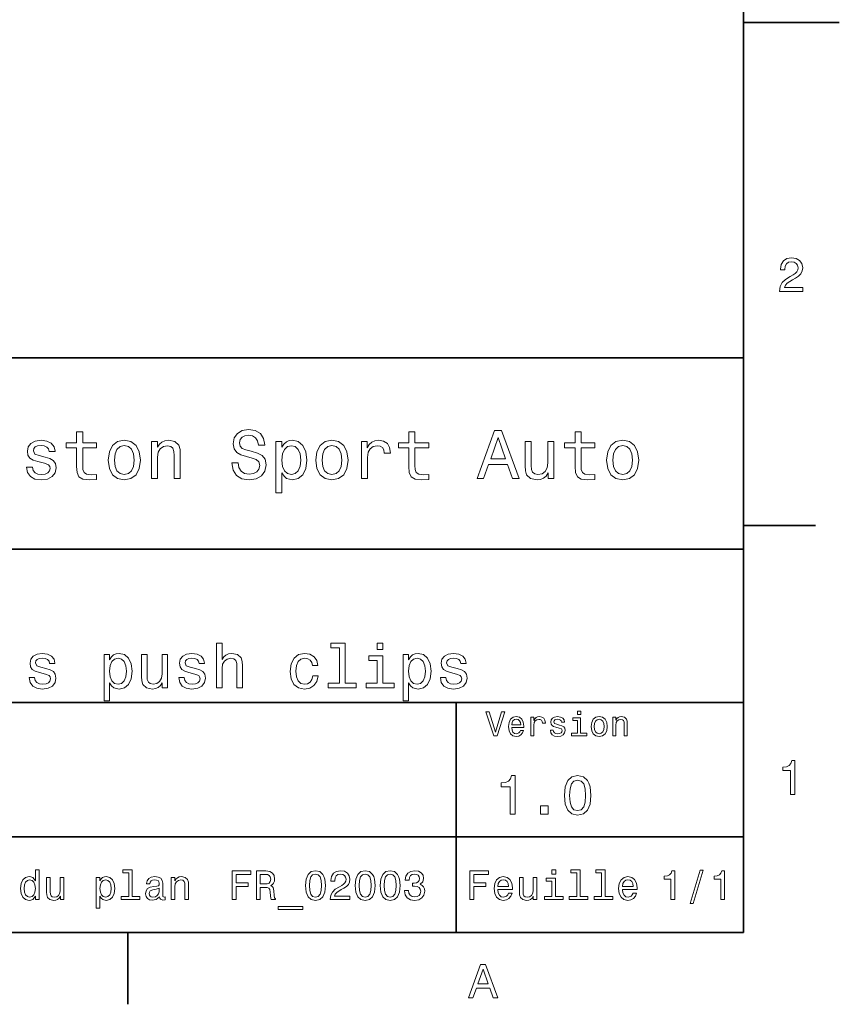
# Model space of a CAD drawing. Extents: x 0 to 297, y 0 to 210.
# Tile 6 of 7: x 211 to 297, y 2 to 105. Entities that reach past the tile are written whole.
import ezdxf

# ---------------------------------------------------------------- set-up
doc = ezdxf.new("R2010")
doc.units = 0

msp = doc.modelspace()

# ---------------------------------------------------------------- linework, layer by layer
at = {"color": 7, "lineweight": 35}
for p, q in [((287, 10), (287, 200)), ((97, 70), (287, 70)), ((287, 70), (287, 10)), ((162, 50), (287, 50)), ((162, 34), (287, 34)), ((257, 10), (257, 34)), ((162, 20), (287, 20)), ((10, 10), (287, 10)), ((97, 10), (287, 10))]:
    msp.add_line(p, q, dxfattribs=at)
at = {"color": 7, "lineweight": 35, "ltscale": 0.25}
msp.add_line((287, 105), (297, 105), dxfattribs=at)
at = {"color": 7, "lineweight": 35, "ltscale": 0.1875}
for p, q in [((287, 52.5), (294.5, 52.5)), ((222.699997, 10), (222.699997, 2.5))]:
    msp.add_line(p, q, dxfattribs=at)
at = {"color": 7, "lineweight": 13}
for points in [[(290.76947, 76.916786), (293.175079, 76.916786), (293.175079, 77.350502), (291.273773, 77.350502), (291.3797, 77.587532), (291.561249, 77.784218), (292.121033, 78.142288), (292.418579, 78.293587), (292.751434, 78.510445), (292.988464, 78.762604), (293.124634, 79.060158), (293.175079, 79.398056), (293.089355, 79.821686), (292.852325, 80.154541), (292.489197, 80.366356), (292.020172, 80.442001), (291.536041, 80.35627), (291.167877, 80.119232), (290.930847, 79.740997), (290.850159, 79.241714), (290.850159, 79.171112), (291.309082, 79.171112), (291.309082, 79.211456), (291.354462, 79.554398), (291.490631, 79.806557), (291.707489, 79.967941), (291.994965, 80.023415), (292.287476, 79.972984), (292.504333, 79.846901), (292.645538, 79.650215), (292.695984, 79.403099), (292.660675, 79.171112), (292.56485, 78.974426), (292.403473, 78.802956), (292.181549, 78.651657), (291.884003, 78.490273), (291.389771, 78.177589), (291.041779, 77.844742), (290.835022, 77.441284), (290.76947, 76.931915)], [(217.353027, 60.579971), (217.353027, 58.64193), (217.396255, 58.015129), (217.597992, 57.582851), (218.001434, 57.330688), (218.685883, 57.244236), (219.43515, 57.280258), (219.43515, 57.827808), (218.887604, 57.78458), (218.390488, 57.842216), (218.123917, 58.022331), (218.008652, 58.324928), (217.98703, 58.75), (217.98703, 60.579971), (219.43515, 60.579971), (219.43515, 61.120316), (217.98703, 61.120316), (217.98703, 62.251438), (217.353027, 62.251438), (217.353027, 61.120316), (216.257935, 61.120316), (216.257935, 60.579971)], [(234.20462, 59.030979), (233.548996, 59.030979), (233.693085, 58.267288), (234.053314, 57.70533), (234.608078, 57.366714), (235.357361, 57.244236), (236.099426, 57.359509), (236.654175, 57.67651), (237.007202, 58.17363), (237.136902, 58.82925), (237.028824, 59.420029), (236.726227, 59.801872), (236.236313, 60.054031), (235.580704, 60.241352), (235.018738, 60.378242), (234.651306, 60.536743), (234.442368, 60.767288), (234.377533, 61.127522), (234.442368, 61.451729), (234.629684, 61.696686), (234.917877, 61.862389), (235.314133, 61.920029), (235.71759, 61.84798), (236.034592, 61.653458), (236.24353, 61.32925), (236.344391, 60.889767), (237, 60.889767), (237, 60.904179), (236.884735, 61.581409), (236.546112, 62.085732), (236.01297, 62.402737), (235.292511, 62.510807), (234.644104, 62.402737), (234.139771, 62.100143), (233.815567, 61.631844), (233.700287, 61.026657), (233.793961, 60.486309), (234.067734, 60.118874), (234.5, 59.873917), (235.09079, 59.6866), (235.674362, 59.520893), (236.113831, 59.362389), (236.380402, 59.131844), (236.47406, 58.757202), (236.387619, 58.375359), (236.164276, 58.087173), (235.825653, 57.907059), (235.386169, 57.849422), (234.896255, 57.928673), (234.521622, 58.159222), (234.283875, 58.533859)], [(252.05043, 60.579971), (252.05043, 58.64193), (252.093658, 58.015129), (252.29538, 57.582851), (252.698853, 57.330688), (253.383286, 57.244236), (254.132568, 57.280258), (254.132568, 57.827808), (253.585022, 57.78458), (253.087891, 57.842216), (252.82132, 58.022331), (252.706055, 58.324928), (252.684448, 58.75), (252.684448, 60.579971), (254.132568, 60.579971), (254.132568, 61.120316), (252.684448, 61.120316), (252.684448, 62.251438), (252.05043, 62.251438), (252.05043, 61.120316), (250.955322, 61.120316), (250.955322, 60.579971)], [(259.175781, 57.381123), (259.838623, 57.381123), (260.364563, 58.850864), (262.360229, 58.850864), (262.886169, 57.381123), (263.563416, 57.381123), (261.733429, 62.388329), (260.998566, 62.388329)], [(269.399109, 60.579971), (269.399109, 58.64193), (269.442352, 58.015129), (269.644073, 57.582851), (270.047546, 57.330688), (270.731995, 57.244236), (271.481262, 57.280258), (271.481262, 57.827808), (270.933716, 57.78458), (270.436584, 57.842216), (270.170013, 58.022331), (270.054749, 58.324928), (270.033142, 58.75), (270.033142, 60.579971), (271.481262, 60.579971), (271.481262, 61.120316), (270.033142, 61.120316), (270.033142, 62.251438), (269.399109, 62.251438), (269.399109, 61.120316), (268.304016, 61.120316), (268.304016, 60.579971)], [(214.060516, 59.636166), (213.44812, 59.780258), (212.994232, 59.945965), (212.842941, 60.28458), (212.886169, 60.522331), (213.03746, 60.695244), (213.282425, 60.803314), (213.635437, 60.846542), (213.97406, 60.803314), (214.240631, 60.67363), (214.413544, 60.479107), (214.485596, 60.219738), (215.105194, 60.219738), (215.105194, 60.23415), (214.997116, 60.70245), (214.701721, 61.069885), (214.240631, 61.30043), (213.635437, 61.386887), (213.023056, 61.30043), (212.57637, 61.062679), (212.29538, 60.709652), (212.208939, 60.262966), (212.273773, 59.830688), (212.475494, 59.528095), (212.806915, 59.311958), (213.289627, 59.16066), (213.995682, 58.987751), (214.427948, 58.807636), (214.543228, 58.663544), (214.586456, 58.447407), (214.521606, 58.180836), (214.348694, 57.979107), (214.067719, 57.849422), (213.693085, 57.806194), (213.296829, 57.849422), (213.008636, 58.000721), (212.814117, 58.245674), (212.734863, 58.584293), (212.122482, 58.584293), (212.223343, 58.007923), (212.518738, 57.590057), (212.98703, 57.337894), (213.635437, 57.244236), (214.312683, 57.337894), (214.809799, 57.590057), (215.112396, 57.993515), (215.220459, 58.519451), (215.141205, 58.973343), (214.917862, 59.283138), (214.55043, 59.484871)], [(220.65274, 59.311958), (220.768005, 58.432995), (221.099426, 57.78458), (221.625366, 57.381123), (222.331421, 57.244236), (223.030258, 57.381123), (223.556198, 57.777374), (223.887604, 58.425793), (224.010086, 59.311958), (223.887604, 60.190922), (223.556198, 60.846542), (223.030258, 61.242794), (222.331421, 61.386887), (221.625366, 61.242794), (221.099426, 60.839336), (220.768005, 60.190922)], [(221.301147, 59.319164), (221.365997, 59.967579), (221.567719, 60.435879), (221.891937, 60.72406), (222.331421, 60.824928), (222.763687, 60.72406), (223.087891, 60.443081), (223.289627, 59.967579), (223.361679, 59.319164), (223.289627, 58.663544), (223.087891, 58.188038), (222.763687, 57.899853), (222.331421, 57.806194), (221.891937, 57.899853), (221.567719, 58.188038), (221.365997, 58.663544)], [(225.177246, 57.381123), (225.811249, 57.381123), (225.811249, 59.614552), (225.876083, 60.12608), (226.085022, 60.500717), (226.409225, 60.731266), (226.841507, 60.817722), (227.187317, 60.745674), (227.403458, 60.551151), (227.511536, 60.226944), (227.547546, 59.794666), (227.547546, 57.381123), (228.181564, 57.381123), (228.181564, 59.924351), (228.15274, 60.435879), (228.023056, 60.86095), (227.597992, 61.25), (226.935165, 61.386887), (226.567719, 61.336452), (226.257935, 61.199566), (225.991364, 60.969017), (225.782425, 60.659222), (225.782425, 61.25), (225.177246, 61.25)], [(238.786743, 60.652016), (238.786743, 61.25), (238.15274, 61.25), (238.15274, 55.882565), (238.786743, 55.882565), (238.786743, 57.971901), (239.010101, 57.633286), (239.262253, 57.409943), (239.896271, 57.244236), (240.50145, 57.381123), (240.976959, 57.791786), (241.286743, 58.440201), (241.402023, 59.319164), (241.286743, 60.190922), (240.976959, 60.839336), (240.50145, 61.242794), (239.896271, 61.386887), (239.550446, 61.343658), (239.255051, 61.206772), (239.002899, 60.976223)], [(239.788193, 57.8134), (239.363129, 57.907059), (239.053314, 58.195244), (238.858795, 58.663544), (238.793945, 59.319164), (238.858795, 59.967579), (239.053314, 60.435879), (239.363129, 60.716858), (239.788193, 60.817722), (240.177246, 60.716858), (240.48703, 60.428673), (240.681564, 59.960373), (240.753601, 59.319164), (240.681564, 58.67075), (240.48703, 58.195244), (240.177246, 57.907059)], [(242.338623, 59.311958), (242.453888, 58.432995), (242.785309, 57.78458), (243.311249, 57.381123), (244.017303, 57.244236), (244.716141, 57.381123), (245.242081, 57.777374), (245.573486, 58.425793), (245.695969, 59.311958), (245.573486, 60.190922), (245.242081, 60.846542), (244.716141, 61.242794), (244.017303, 61.386887), (243.311249, 61.242794), (242.785309, 60.839336), (242.453888, 60.190922)], [(242.98703, 59.319164), (243.05188, 59.967579), (243.253601, 60.435879), (243.57782, 60.72406), (244.017303, 60.824928), (244.449585, 60.72406), (244.773773, 60.443081), (244.97551, 59.967579), (245.047546, 59.319164), (244.97551, 58.663544), (244.773773, 58.188038), (244.449585, 57.899853), (244.017303, 57.806194), (243.57782, 57.899853), (243.253601, 58.188038), (243.05188, 58.663544)], [(247.100861, 57.381123), (247.734863, 57.381123), (247.734863, 59.592937), (247.799713, 60.12608), (247.994232, 60.507923), (248.311249, 60.738472), (248.736313, 60.817722), (249.053314, 60.767288), (249.291077, 60.623199), (249.435165, 60.378242), (249.485596, 60.046829), (250.126801, 60.046829), (250.040344, 60.630402), (249.802597, 61.048271), (249.406342, 61.30043), (248.865997, 61.386887), (248.498566, 61.32925), (248.181549, 61.185158), (247.900574, 60.940201), (247.677246, 60.608788), (247.677246, 61.25), (247.100861, 61.25)], [(260.595093, 59.463257), (261.365997, 61.667866), (262.136902, 59.463257)], [(267.194519, 61.25), (266.560516, 61.25), (266.560516, 59.016571), (266.488464, 58.497837), (266.279541, 58.123196), (265.955322, 57.892651), (265.530243, 57.820602), (265.19165, 57.878242), (264.975494, 58.051151), (264.853027, 58.346542), (264.824219, 58.764408), (264.824219, 61.25), (264.190186, 61.25), (264.190186, 58.706772), (264.211792, 58.195244), (264.348694, 57.770172), (264.766571, 57.381123), (265.436584, 57.244236), (265.796814, 57.294666), (266.106628, 57.424351), (266.373199, 57.647694), (266.589325, 57.971901), (266.589325, 57.381123), (267.194519, 57.381123)], [(272.698853, 59.311958), (272.814117, 58.432995), (273.145508, 57.78458), (273.671448, 57.381123), (274.377502, 57.244236), (275.076355, 57.381123), (275.602295, 57.777374), (275.933716, 58.425793), (276.056183, 59.311958), (275.933716, 60.190922), (275.602295, 60.846542), (275.076355, 61.242794), (274.377502, 61.386887), (273.671448, 61.242794), (273.145508, 60.839336), (272.814117, 60.190922)], [(273.34726, 59.319164), (273.412109, 59.967579), (273.613831, 60.435879), (273.938019, 60.72406), (274.377502, 60.824928), (274.809784, 60.72406), (275.134003, 60.443081), (275.335724, 59.967579), (275.407776, 59.319164), (275.335724, 58.663544), (275.134003, 58.188038), (274.809784, 57.899853), (274.377502, 57.806194), (273.938019, 57.899853), (273.613831, 58.188038), (273.412109, 58.663544)], [(231.964691, 35.530258), (232.535294, 35.530258), (232.535294, 37.540344), (232.593658, 38.000721), (232.781693, 38.337894), (233.073486, 38.545387), (233.462524, 38.623199), (233.773773, 38.558357), (233.968292, 38.383286), (234.065552, 38.091499), (234.097977, 37.70245), (234.097977, 35.530258), (234.668579, 35.530258), (234.668579, 37.819164), (234.642639, 38.279537), (234.52594, 38.662102), (234.143372, 39.012245), (233.546829, 39.135445), (233.222626, 39.090057), (232.943802, 38.966858), (232.710373, 38.772331), (232.535294, 38.506485), (232.535294, 40.185879), (231.964691, 40.185879)], [(244.809784, 39.706051), (244.809784, 36.010086), (243.636169, 36.010086), (243.636169, 35.530258), (246.547546, 35.530258), (246.547546, 36.010086), (245.380402, 36.010086), (245.380402, 40.185879), (243.914978, 40.185879), (243.914978, 39.706051)], [(249.342209, 40.185879), (248.739182, 40.185879), (248.739182, 39.537464), (249.342209, 39.537464)], [(214.15274, 37.559795), (213.601578, 37.68948), (213.193085, 37.838615), (213.056915, 38.143372), (213.095825, 38.357346), (213.231995, 38.512966), (213.452454, 38.610229), (213.770172, 38.649136), (214.074921, 38.610229), (214.314835, 38.493515), (214.470459, 38.318443), (214.535309, 38.085014), (215.092941, 38.085014), (215.092941, 38.09798), (214.995682, 38.519451), (214.729828, 38.850143), (214.314835, 39.057636), (213.770172, 39.135445), (213.219025, 39.057636), (212.817001, 38.843658), (212.564117, 38.525936), (212.486313, 38.123917), (212.544662, 37.734871), (212.726227, 37.462536), (213.02449, 37.268009), (213.458939, 37.131844), (214.094376, 36.976223), (214.483429, 36.814121), (214.587173, 36.684437), (214.626083, 36.489914), (214.567719, 36.25), (214.412109, 36.068443), (214.159225, 35.951729), (213.822052, 35.912823), (213.465424, 35.951729), (213.206055, 36.087894), (213.030975, 36.308357), (212.959656, 36.61311), (212.408493, 36.61311), (212.499283, 36.094379), (212.765121, 35.7183), (213.1866, 35.491352), (213.770172, 35.407059), (214.379684, 35.491352), (214.827087, 35.7183), (215.099426, 36.081409), (215.196686, 36.554752), (215.125366, 36.963257), (214.924347, 37.242073), (214.593658, 37.42363)], [(220.792511, 38.474064), (220.792511, 39.012245), (220.221893, 39.012245), (220.221893, 34.181557), (220.792511, 34.181557), (220.792511, 36.061958), (220.993515, 35.757202), (221.220459, 35.556194), (221.791061, 35.407059), (222.335724, 35.530258), (222.763687, 35.899857), (223.042511, 36.483429), (223.146255, 37.274494), (223.042511, 38.059078), (222.763687, 38.642651), (222.335724, 39.005764), (221.791061, 39.135445), (221.479828, 39.096542), (221.213974, 38.973343), (220.98703, 38.76585)], [(229.766571, 37.559795), (229.215408, 37.68948), (228.806915, 37.838615), (228.670746, 38.143372), (228.709656, 38.357346), (228.845825, 38.512966), (229.066284, 38.610229), (229.384003, 38.649136), (229.688751, 38.610229), (229.928665, 38.493515), (230.08429, 38.318443), (230.149139, 38.085014), (230.706772, 38.085014), (230.706772, 38.09798), (230.609497, 38.519451), (230.343658, 38.850143), (229.928665, 39.057636), (229.384003, 39.135445), (228.832855, 39.057636), (228.430832, 38.843658), (228.177948, 38.525936), (228.100143, 38.123917), (228.158493, 37.734871), (228.340057, 37.462536), (228.638321, 37.268009), (229.072754, 37.131844), (229.708206, 36.976223), (230.09726, 36.814121), (230.201004, 36.684437), (230.239914, 36.489914), (230.181549, 36.25), (230.02594, 36.068443), (229.773056, 35.951729), (229.435883, 35.912823), (229.079254, 35.951729), (228.819885, 36.087894), (228.644806, 36.308357), (228.573486, 36.61311), (228.022339, 36.61311), (228.113113, 36.094379), (228.378967, 35.7183), (228.80043, 35.491352), (229.384003, 35.407059), (229.993515, 35.491352), (230.440918, 35.7183), (230.713257, 36.081409), (230.810516, 36.554752), (230.739197, 36.963257), (230.538177, 37.242073), (230.207489, 37.42363)], [(241.989197, 37.858067), (242.553314, 37.858067), (242.436584, 38.376801), (242.157776, 38.785301), (241.723328, 39.038185), (241.15921, 39.135445), (240.536743, 39.005764), (240.0634, 38.642651), (239.765121, 38.052593), (239.661377, 37.261528), (239.758636, 36.476944), (240.05043, 35.893372), (240.510803, 35.530258), (241.139771, 35.407059), (241.697403, 35.504322), (242.131836, 35.776657), (242.430115, 36.204609), (242.559784, 36.775215), (242.015121, 36.775215), (241.917862, 36.412102), (241.736298, 36.139767), (241.476944, 35.97118), (241.15921, 35.919308), (240.763687, 36.003601), (240.478378, 36.262966), (240.303314, 36.684437), (240.244949, 37.280979), (240.303314, 37.864552), (240.484863, 38.286022), (240.776642, 38.545387), (241.15921, 38.636166), (241.496399, 38.577808), (241.749268, 38.428673), (241.917862, 38.182274)], [(252.020172, 38.474064), (252.020172, 39.012245), (251.449554, 39.012245), (251.449554, 34.181557), (252.020172, 34.181557), (252.020172, 36.061958), (252.221176, 35.757202), (252.44812, 35.556194), (253.018723, 35.407059), (253.563385, 35.530258), (253.991348, 35.899857), (254.270172, 36.483429), (254.373917, 37.274494), (254.270172, 38.059078), (253.991348, 38.642651), (253.563385, 39.005764), (253.018723, 39.135445), (252.707489, 39.096542), (252.441635, 38.973343), (252.214691, 38.76585)], [(257.090759, 37.559795), (256.539612, 37.68948), (256.131104, 37.838615), (255.994949, 38.143372), (256.033844, 38.357346), (256.170013, 38.512966), (256.390472, 38.610229), (256.708191, 38.649136), (257.01297, 38.610229), (257.252869, 38.493515), (257.408508, 38.318443), (257.473328, 38.085014), (258.030975, 38.085014), (258.030975, 38.09798), (257.933716, 38.519451), (257.667847, 38.850143), (257.252869, 39.057636), (256.708191, 39.135445), (256.157043, 39.057636), (255.755035, 38.843658), (255.502151, 38.525936), (255.424347, 38.123917), (255.482697, 37.734871), (255.664261, 37.462536), (255.962524, 37.268009), (256.396973, 37.131844), (257.03241, 36.976223), (257.421448, 36.814121), (257.525208, 36.684437), (257.564117, 36.489914), (257.505737, 36.25), (257.350128, 36.068443), (257.09726, 35.951729), (256.760071, 35.912823), (256.403442, 35.951729), (256.144073, 36.087894), (255.969009, 36.308357), (255.89769, 36.61311), (255.346527, 36.61311), (255.437317, 36.094379), (255.703156, 35.7183), (256.124634, 35.491352), (256.708191, 35.407059), (257.317719, 35.491352), (257.765137, 35.7183), (258.037445, 36.081409), (258.134705, 36.554752), (258.063385, 36.963257), (257.862366, 37.242073), (257.531677, 37.42363)], [(221.693802, 35.919308), (221.311234, 36.003601), (221.03241, 36.262966), (220.857346, 36.684437), (220.798981, 37.274494), (220.857346, 37.858067), (221.03241, 38.279537), (221.311234, 38.532421), (221.693802, 38.623199), (222.043945, 38.532421), (222.322769, 38.273052), (222.497833, 37.851585), (222.562683, 37.274494), (222.497833, 36.690922), (222.322769, 36.262966), (222.043945, 36.003601)], [(226.842224, 39.012245), (226.271606, 39.012245), (226.271606, 37.002159), (226.206772, 36.535301), (226.018738, 36.198124), (225.726944, 35.990631), (225.344376, 35.925793), (225.039627, 35.977665), (224.845093, 36.133286), (224.734863, 36.399136), (224.708923, 36.775215), (224.708923, 39.012245), (224.138321, 39.012245), (224.138321, 36.723343), (224.157776, 36.262966), (224.280975, 35.880402), (224.657059, 35.530258), (225.260086, 35.407059), (225.58429, 35.45245), (225.863113, 35.569164), (226.103027, 35.770172), (226.297546, 36.061958), (226.297546, 35.530258), (226.842224, 35.530258)], [(249.322754, 36.010086), (249.322754, 38.895531), (247.857346, 38.895531), (247.857346, 38.409222), (248.752151, 38.409222), (248.752151, 36.010086), (247.585007, 36.010086), (247.585007, 35.530258), (250.502869, 35.530258), (250.502869, 36.010086)], [(252.921463, 35.919308), (252.538895, 36.003601), (252.260071, 36.262966), (252.085007, 36.684437), (252.026642, 37.274494), (252.085007, 37.858067), (252.260071, 38.279537), (252.538895, 38.532421), (252.921463, 38.623199), (253.271606, 38.532421), (253.55043, 38.273052), (253.725494, 37.851585), (253.790344, 37.274494), (253.725494, 36.690922), (253.55043, 36.262966), (253.271606, 36.003601)], [(261.71109, 33.03458), (261.08429, 30.905619), (260.439484, 33.03458), (260.09726, 33.03458), (260.904175, 30.530979), (261.264404, 30.530979), (262.053314, 33.03458)], [(269.992798, 33.117435), (269.657776, 33.117435), (269.657776, 32.757202), (269.992798, 32.757202)], [(262.784576, 31.40634), (264.052582, 31.40634), (264.056183, 31.554033), (263.998566, 31.9683), (263.840057, 32.278099), (263.587891, 32.465416), (263.252869, 32.533859), (262.925079, 32.461815), (262.672913, 32.260086), (262.510803, 31.932276), (262.453156, 31.5), (262.507202, 31.056915), (262.669312, 30.732708), (262.917877, 30.530979), (263.242065, 30.462536), (263.523041, 30.509365), (263.753601, 30.631844), (263.922913, 30.826368), (264.020172, 31.085733), (263.706787, 31.085733), (263.641937, 30.941643), (263.548279, 30.833572), (263.281708, 30.747118), (263.076355, 30.786743), (262.921478, 30.912823), (262.820618, 31.118155), (262.784576, 31.395533)], [(262.784576, 31.672911), (262.824219, 31.921469), (262.921478, 32.105186), (263.069153, 32.216858), (263.263702, 32.256485), (263.45462, 32.216858), (263.602295, 32.105186), (263.692352, 31.921469), (263.724792, 31.672911)], [(264.794678, 30.530979), (265.111664, 30.530979), (265.111664, 31.636887), (265.144104, 31.903458), (265.241364, 32.094379), (265.399841, 32.209652), (265.612396, 32.249279), (265.770905, 32.224064), (265.889771, 32.152016), (265.961823, 32.029537), (265.98703, 31.863832), (266.307648, 31.863832), (266.264404, 32.155621), (266.145538, 32.364552), (265.947418, 32.490635), (265.677246, 32.533859), (265.49353, 32.505043), (265.335022, 32.432995), (265.194519, 32.310516), (265.082855, 32.144814), (265.082855, 32.465416), (264.794678, 32.465416)], [(267.791779, 31.658501), (267.485596, 31.730547), (267.258636, 31.8134), (267.182983, 31.982708), (267.20462, 32.101585), (267.280273, 32.188038), (267.40274, 32.242073), (267.579254, 32.263687), (267.748566, 32.242073), (267.881836, 32.177231), (267.968292, 32.079971), (268.004333, 31.950287), (268.314117, 31.950287), (268.314117, 31.957493), (268.260101, 32.191643), (268.112396, 32.375359), (267.881836, 32.490635), (267.579254, 32.533859), (267.273041, 32.490635), (267.049713, 32.371758), (266.90921, 32.195244), (266.865997, 31.971901), (266.898407, 31.755764), (266.999268, 31.604465), (267.164978, 31.496397), (267.406342, 31.420748), (267.759369, 31.334293), (267.975494, 31.244236), (268.033142, 31.17219), (268.054749, 31.064121), (268.022339, 30.930836), (267.935883, 30.829971), (267.79538, 30.765129), (267.608063, 30.743515), (267.409943, 30.765129), (267.265839, 30.840778), (267.168579, 30.963255), (267.128967, 31.132565), (266.822754, 31.132565), (266.873199, 30.844379), (267.020905, 30.635447), (267.255035, 30.509365), (267.579254, 30.462536), (267.917877, 30.509365), (268.166412, 30.635447), (268.317719, 30.837175), (268.371765, 31.100143), (268.332123, 31.327089), (268.220459, 31.481987), (268.036743, 31.582851)], [(269.981995, 30.79755), (269.981995, 32.400574), (269.167877, 32.400574), (269.167877, 32.130402), (269.664978, 32.130402), (269.664978, 30.79755), (269.016571, 30.79755), (269.016571, 30.530979), (270.637604, 30.530979), (270.637604, 30.79755)], [(271.087891, 31.496397), (271.145538, 31.056915), (271.311249, 30.732708), (271.574219, 30.530979), (271.927246, 30.462536), (272.276672, 30.530979), (272.539612, 30.729107), (272.705322, 31.053314), (272.766571, 31.496397), (272.705322, 31.935879), (272.539612, 32.263687), (272.276672, 32.461815), (271.927246, 32.533859), (271.574219, 32.461815), (271.311249, 32.260086), (271.145538, 31.935879)], [(271.412109, 31.5), (271.444519, 31.824207), (271.54538, 32.058357), (271.707489, 32.20245), (271.927246, 32.25288), (272.143372, 32.20245), (272.305481, 32.061958), (272.406342, 31.824207), (272.442352, 31.5), (272.406342, 31.17219), (272.305481, 30.934437), (272.143372, 30.790344), (271.927246, 30.743515), (271.707489, 30.790344), (271.54538, 30.934437), (271.444519, 31.17219)], [(273.350159, 30.530979), (273.667145, 30.530979), (273.667145, 31.647694), (273.699554, 31.903458), (273.804047, 32.090778), (273.966125, 32.206051), (274.182281, 32.249279), (274.355194, 32.213257), (274.463257, 32.115993), (274.517303, 31.95389), (274.535309, 31.737751), (274.535309, 30.530979), (274.852295, 30.530979), (274.852295, 31.802593), (274.837891, 32.058357), (274.773041, 32.270893), (274.560516, 32.465416), (274.229095, 32.533859), (274.04538, 32.508644), (273.890503, 32.440201), (273.757202, 32.324928), (273.65274, 32.170029), (273.65274, 32.465416), (273.350159, 32.465416)], [(291.909241, 24.416786), (292.368164, 24.416786), (292.368164, 27.942001), (292.025208, 27.942001), (291.934448, 27.634365), (291.752899, 27.427593), (291.475525, 27.306557), (291.092224, 27.266211), (291.092224, 26.90814), (291.909241, 26.90814)], [(262.631134, 22.360231), (263.155609, 22.360231), (263.155609, 26.38905), (262.763702, 26.38905), (262.659943, 26.037464), (262.452454, 25.801153), (262.135437, 25.662825), (261.697418, 25.616714), (261.697418, 25.207493), (262.631134, 25.207493)], [(268.285309, 24.314121), (268.371765, 23.409224), (268.642639, 22.763689), (269.074921, 22.371759), (269.674347, 22.244957), (270.268005, 22.371759), (270.700287, 22.763689), (270.965424, 23.409224), (271.057648, 24.314121), (270.965424, 25.213257), (270.855896, 25.570606), (270.700287, 25.864553), (270.268005, 26.256485), (269.674347, 26.38905), (269.074921, 26.256485), (268.642639, 25.858791), (268.371765, 25.213257)], [(268.838623, 24.314121), (268.884735, 25.011528), (269.028809, 25.51297), (269.288177, 25.806917), (269.674347, 25.910664), (270.054749, 25.806917), (270.314117, 25.51297), (270.458221, 25.011528), (270.504333, 24.314121), (270.458221, 23.610952), (270.314117, 23.10951), (270.054749, 22.815563), (269.674347, 22.717581), (269.288177, 22.815563), (269.028809, 23.10951), (268.884735, 23.610952)], [(265.806915, 22.360231), (266.602295, 22.360231), (266.602295, 23.219021), (265.806915, 23.219021)], [(213.048996, 13.787464), (213.048996, 13.428675), (213.429398, 13.428675), (213.429398, 16.532421), (213.053314, 16.532421), (213.053314, 15.395534), (212.763687, 15.724064), (212.586456, 15.801874), (212.383286, 15.832133), (212.015854, 15.745678), (211.730545, 15.503603), (211.544662, 15.114553), (211.479828, 14.591499), (211.544662, 14.068444), (211.730545, 13.675073), (212.015854, 13.428675), (212.383286, 13.346542), (212.586456, 13.376801), (212.768005, 13.454611)], [(222.788193, 16.212536), (222.788193, 13.748559), (222.005768, 13.748559), (222.005768, 13.428675), (223.946686, 13.428675), (223.946686, 13.748559), (223.168594, 13.748559), (223.168594, 16.532421), (222.19165, 16.532421), (222.19165, 16.212536)], [(241.247833, 14.894093), (241.312668, 14.215418), (241.515839, 13.731268), (241.840057, 13.43732), (242.289612, 13.342219), (242.734863, 13.43732), (243.059067, 13.731268), (243.257919, 14.215418), (243.327087, 14.894093), (243.257919, 15.568444), (243.175781, 15.836456), (243.059067, 16.056917), (242.734863, 16.350864), (242.289612, 16.450289), (241.840057, 16.350864), (241.515839, 16.052593), (241.312668, 15.568444)], [(243.837173, 13.428675), (245.899124, 13.428675), (245.899124, 13.800432), (244.26944, 13.800432), (244.360229, 14.003603), (244.515839, 14.172191), (244.995667, 14.479107), (245.250717, 14.60879), (245.536011, 14.794669), (245.739182, 15.010807), (245.855896, 15.26585), (245.899124, 15.555476), (245.825638, 15.918589), (245.622467, 16.203892), (245.311234, 16.385447), (244.90921, 16.450289), (244.494232, 16.376802), (244.178665, 16.173632), (243.975494, 15.849424), (243.906342, 15.421471), (243.906342, 15.360951), (244.299713, 15.360951), (244.299713, 15.395534), (244.338608, 15.689482), (244.455322, 15.905621), (244.641205, 16.043949), (244.887604, 16.091499), (245.138321, 16.048271), (245.324203, 15.940203), (245.445236, 15.771614), (245.488464, 15.559799), (245.458206, 15.360951), (245.376068, 15.192364), (245.237747, 15.045389), (245.047546, 14.915707), (244.792496, 14.777378), (244.368866, 14.509366), (244.070602, 14.224064), (243.893372, 13.878242), (243.837173, 13.441643)], [(246.452438, 14.894093), (246.517288, 14.215418), (246.720459, 13.731268), (247.044662, 13.43732), (247.494232, 13.342219), (247.939468, 13.43732), (248.263687, 13.731268), (248.462524, 14.215418), (248.531693, 14.894093), (248.462524, 15.568444), (248.380402, 15.836456), (248.263687, 16.056917), (247.939468, 16.350864), (247.494232, 16.450289), (247.044662, 16.350864), (246.720459, 16.052593), (246.517288, 15.568444)], [(249.054749, 14.894093), (249.119583, 14.215418), (249.322754, 13.731268), (249.646973, 13.43732), (250.096527, 13.342219), (250.541779, 13.43732), (250.865982, 13.731268), (251.064835, 14.215418), (251.134003, 14.894093), (251.064835, 15.568444), (250.982697, 15.836456), (250.865982, 16.056917), (250.541779, 16.350864), (250.096527, 16.450289), (249.646973, 16.350864), (249.322754, 16.052593), (249.119583, 15.568444)], [(251.609497, 14.371037), (251.609497, 14.340778), (251.678665, 13.925793), (251.881836, 13.614553), (252.201721, 13.415707), (252.625351, 13.342219), (253.074921, 13.415707), (253.412094, 13.605908), (253.628235, 13.908502), (253.706039, 14.297551), (253.671463, 14.552594), (253.576355, 14.760087), (253.420746, 14.92003), (253.213257, 15.036744), (253.494232, 15.270173), (253.593658, 15.641932), (253.528809, 15.979107), (253.342926, 16.23415), (253.040344, 16.394093), (252.625351, 16.450289), (252.236298, 16.381124), (251.938034, 16.190922), (251.743515, 15.888329), (251.678665, 15.486312), (251.678665, 15.456053), (252.0634, 15.456053), (252.097977, 15.73271), (252.210373, 15.931557), (252.391922, 16.052593), (252.646973, 16.095821), (252.87175, 16.061239), (253.036011, 15.970462), (253.135437, 15.823487), (253.174347, 15.62464), (253.135437, 15.412825), (253.031693, 15.270173), (252.850143, 15.183718), (252.603745, 15.157782), (252.43515, 15.162104), (252.43515, 14.820605), (252.646973, 14.829251), (252.919296, 14.790346), (253.122467, 14.6866), (253.243515, 14.518012), (253.286743, 14.297551), (253.239182, 14.04683), (253.113831, 13.860951), (252.914978, 13.744237), (252.651291, 13.705332), (252.378952, 13.748559), (252.180115, 13.878242), (252.054749, 14.085735), (252.007202, 14.371037)], [(267.389038, 16.532421), (266.98703, 16.532421), (266.98703, 16.100145), (267.389038, 16.100145)], [(269.572052, 16.212536), (269.572052, 13.748559), (268.789612, 13.748559), (268.789612, 13.428675), (270.73056, 13.428675), (270.73056, 13.748559), (269.952454, 13.748559), (269.952454, 16.532421), (268.975494, 16.532421), (268.975494, 16.212536)], [(272.174347, 16.212536), (272.174347, 13.748559), (271.391937, 13.748559), (271.391937, 13.428675), (273.332855, 13.428675), (273.332855, 13.748559), (272.554749, 13.748559), (272.554749, 16.532421), (271.57782, 16.532421), (271.57782, 16.212536)], [(279.416443, 13.428675), (279.809814, 13.428675), (279.809814, 16.450289), (279.515839, 16.450289), (279.438049, 16.1866), (279.28241, 16.009367), (279.044678, 15.905621), (278.716125, 15.871038), (278.716125, 15.564121), (279.416443, 15.564121)], [(281.42218, 13.026657), (281.720459, 13.026657), (282.766571, 16.510807), (282.463989, 16.510807)], [(284.621033, 13.428675), (285.014404, 13.428675), (285.014404, 16.450289), (284.720459, 16.450289), (284.642639, 16.1866), (284.48703, 16.009367), (284.249268, 15.905621), (283.920746, 15.871038), (283.920746, 15.564121), (284.621033, 15.564121)], [(212.44812, 15.490635), (212.698853, 15.430116), (212.889053, 15.261528), (213.001434, 14.980548), (213.044678, 14.591499), (213.001434, 14.198127), (212.889053, 13.917148), (212.698853, 13.744237), (212.44812, 13.688041), (212.210373, 13.744237), (212.028824, 13.917148), (211.907776, 14.20245), (211.868881, 14.591499), (211.907776, 14.976225), (212.028824, 15.257205), (212.210373, 15.430116)], [(216.014404, 15.75), (215.634003, 15.75), (215.634003, 14.409943), (215.590775, 14.098703), (215.465424, 13.873919), (215.270889, 13.735591), (215.015854, 13.692364), (214.812683, 13.726946), (214.682999, 13.830692), (214.609512, 14.007925), (214.592224, 14.258646), (214.592224, 15.75), (214.211823, 15.75), (214.211823, 14.224064), (214.224792, 13.917148), (214.306915, 13.662104), (214.557632, 13.428675), (214.959656, 13.346542), (215.175797, 13.376801), (215.361679, 13.454611), (215.521622, 13.588617), (215.651306, 13.783141), (215.651306, 13.428675), (216.014404, 13.428675)], [(219.788193, 15.391211), (219.788193, 15.75), (219.407776, 15.75), (219.407776, 12.529539), (219.788193, 12.529539), (219.788193, 13.783141), (219.922195, 13.579971), (220.073486, 13.445966), (220.453888, 13.346542), (220.817001, 13.428675), (221.10231, 13.675073), (221.288193, 14.064121), (221.357346, 14.591499), (221.288193, 15.114553), (221.10231, 15.503603), (220.817001, 15.745678), (220.453888, 15.832133), (220.246399, 15.806196), (220.069168, 15.724064), (219.917877, 15.585735)], [(220.389053, 13.688041), (220.134003, 13.744237), (219.948135, 13.917148), (219.831421, 14.198127), (219.792511, 14.591499), (219.831421, 14.980548), (219.948135, 15.261528), (220.134003, 15.430116), (220.389053, 15.490635), (220.622482, 15.430116), (220.808365, 15.257205), (220.925079, 14.976225), (220.968307, 14.591499), (220.925079, 14.20245), (220.808365, 13.917148), (220.622482, 13.744237)], [(226.01297, 13.731268), (226.01297, 13.7183), (226.034592, 13.571326), (226.099426, 13.46758), (226.371765, 13.385448), (226.583588, 13.42003), (226.583588, 13.713977), (226.492798, 13.701009), (226.371765, 13.757205), (226.350159, 13.930116), (226.350159, 15.131845), (226.298279, 15.438761), (226.146973, 15.6549), (225.883286, 15.784582), (225.511536, 15.832133), (225.148422, 15.78026), (224.880402, 15.633286), (224.711823, 15.404179), (224.655624, 15.101585), (224.655624, 15.075649), (224.997131, 15.075649), (225.027374, 15.257205), (225.122482, 15.386889), (225.278107, 15.464698), (225.498566, 15.494957), (225.710388, 15.473343), (225.861679, 15.408502), (225.952454, 15.29611), (225.982712, 15.140491), (225.965424, 14.958934), (225.896255, 14.868156), (225.723343, 14.824928), (225.399139, 14.790346), (225.027374, 14.712537), (224.763687, 14.574208), (224.608078, 14.358069), (224.560516, 14.038185), (224.60376, 13.752882), (224.737762, 13.541066), (224.953888, 13.407061), (225.252167, 13.35951), (225.654175, 13.450289)], [(227.236313, 13.428675), (227.616714, 13.428675), (227.616714, 14.768732), (227.655624, 15.075649), (227.780975, 15.300432), (227.97551, 15.438761), (228.234879, 15.490635), (228.442368, 15.447407), (228.572052, 15.330692), (228.636887, 15.136168), (228.658508, 14.876801), (228.658508, 13.428675), (229.03891, 13.428675), (229.03891, 14.954612), (229.021622, 15.261528), (228.943817, 15.516571), (228.688766, 15.75), (228.291077, 15.832133), (228.070618, 15.801874), (227.884735, 15.719741), (227.724792, 15.581412), (227.599426, 15.395534), (227.599426, 15.75), (227.236313, 15.75)], [(233.596527, 13.428675), (233.99855, 13.428675), (233.99855, 14.807637), (235.260803, 14.807637), (235.260803, 15.166427), (233.99855, 15.166427), (233.99855, 16.065563), (235.55043, 16.065563), (235.55043, 16.428675), (233.596527, 16.428675)], [(236.121033, 13.428675), (236.523041, 13.428675), (236.523041, 14.695246), (236.933716, 14.695246), (237.236298, 14.682277), (237.426514, 14.621758), (237.530258, 14.479107), (237.573486, 14.224064), (237.595093, 13.835014), (237.621033, 13.579971), (237.672897, 13.428675), (238.126801, 13.428675), (238.126801, 13.510807), (238.027374, 13.631845), (237.992783, 13.856628), (237.962524, 14.340778), (237.889038, 14.699568), (237.789612, 14.81196), (237.634003, 14.894093), (237.806915, 15.002162), (237.927948, 15.153459), (238.005753, 15.34366), (238.031693, 15.572767), (237.971176, 15.93588), (237.798264, 16.208214), (237.512955, 16.372478), (237.123917, 16.428675), (236.121033, 16.428675)], [(237.01152, 16.061239), (237.275208, 16.035303), (237.46109, 15.953171), (237.577805, 15.801874), (237.616714, 15.564121), (237.573486, 15.313401), (237.456772, 15.162104), (237.257919, 15.084294), (236.98558, 15.06268), (236.523041, 15.06268), (236.523041, 16.061239)], [(241.662811, 14.894093), (241.697403, 15.417148), (241.805466, 15.793228), (242, 16.013689), (242.289612, 16.091499), (242.574921, 16.013689), (242.76944, 15.793228), (242.877518, 15.417148), (242.912094, 14.894093), (242.877518, 14.366715), (242.76944, 13.990634), (242.574921, 13.770173), (242.289612, 13.696686), (242, 13.770173), (241.805466, 13.990634), (241.697403, 14.366715)], [(246.867432, 14.894093), (246.902008, 15.417148), (247.010086, 15.793228), (247.204605, 16.013689), (247.494232, 16.091499), (247.779526, 16.013689), (247.97406, 15.793228), (248.082123, 15.417148), (248.116714, 14.894093), (248.082123, 14.366715), (247.97406, 13.990634), (247.779526, 13.770173), (247.494232, 13.696686), (247.204605, 13.770173), (247.010086, 13.990634), (246.902008, 14.366715)], [(249.469727, 14.894093), (249.504318, 15.417148), (249.612381, 15.793228), (249.806915, 16.013689), (250.096527, 16.091499), (250.381836, 16.013689), (250.576355, 15.793228), (250.684433, 15.417148), (250.719009, 14.894093), (250.684433, 14.366715), (250.576355, 13.990634), (250.381836, 13.770173), (250.096527, 13.696686), (249.806915, 13.770173), (249.612381, 13.990634), (249.504318, 14.366715)], [(258.414978, 13.428675), (258.817017, 13.428675), (258.817017, 14.807637), (260.079254, 14.807637), (260.079254, 15.166427), (258.817017, 15.166427), (258.817017, 16.065563), (260.368866, 16.065563), (260.368866, 16.428675), (258.414978, 16.428675)], [(261.341492, 14.479107), (262.863098, 14.479107), (262.867432, 14.656341), (262.798279, 15.153459), (262.608063, 15.525217), (262.305481, 15.75), (261.903473, 15.832133), (261.510101, 15.745678), (261.207489, 15.503603), (261.01297, 15.110231), (260.943817, 14.591499), (261.008636, 14.059798), (261.203156, 13.67075), (261.501434, 13.428675), (261.890503, 13.346542), (262.227661, 13.402739), (262.504333, 13.549712), (262.707489, 13.783141), (262.824219, 14.09438), (262.44812, 14.09438), (262.370331, 13.92147), (262.257935, 13.791787), (261.938049, 13.688041), (261.69165, 13.735591), (261.505768, 13.886888), (261.384735, 14.133286), (261.341492, 14.466139)], [(261.341492, 14.798992), (261.389038, 15.097262), (261.505768, 15.317724), (261.682983, 15.45173), (261.916412, 15.49928), (262.145538, 15.45173), (262.322754, 15.317724), (262.430847, 15.097262), (262.469727, 14.798992)], [(265.400574, 15.75), (265.020172, 15.75), (265.020172, 14.409943), (264.976959, 14.098703), (264.851593, 13.873919), (264.657074, 13.735591), (264.402008, 13.692364), (264.198853, 13.726946), (264.069153, 13.830692), (263.995667, 14.007925), (263.978394, 14.258646), (263.978394, 15.75), (263.597992, 15.75), (263.597992, 14.224064), (263.610962, 13.917148), (263.693085, 13.662104), (263.943817, 13.428675), (264.345825, 13.346542), (264.561951, 13.376801), (264.747833, 13.454611), (264.907776, 13.588617), (265.037476, 13.783141), (265.037476, 13.428675), (265.400574, 13.428675)], [(267.376068, 13.748559), (267.376068, 15.672191), (266.399139, 15.672191), (266.399139, 15.347983), (266.995667, 15.347983), (266.995667, 13.748559), (266.21759, 13.748559), (266.21759, 13.428675), (268.162811, 13.428675), (268.162811, 13.748559)], [(274.353027, 14.479107), (275.874634, 14.479107), (275.878967, 14.656341), (275.809814, 15.153459), (275.619598, 15.525217), (275.317017, 15.75), (274.914978, 15.832133), (274.521606, 15.745678), (274.219025, 15.503603), (274.024506, 15.110231), (273.955322, 14.591499), (274.020172, 14.059798), (274.214691, 13.67075), (274.51297, 13.428675), (274.902008, 13.346542), (275.239197, 13.402739), (275.515839, 13.549712), (275.719025, 13.783141), (275.835724, 14.09438), (275.459656, 14.09438), (275.381836, 13.92147), (275.26944, 13.791787), (274.949554, 13.688041), (274.703186, 13.735591), (274.517303, 13.886888), (274.39624, 14.133286), (274.353027, 14.466139)], [(274.353027, 14.798992), (274.400574, 15.097262), (274.517303, 15.317724), (274.694519, 15.45173), (274.927948, 15.49928), (275.157074, 15.45173), (275.33429, 15.317724), (275.442352, 15.097262), (275.481262, 14.798992)], [(225.969742, 14.241355), (225.917877, 14.016571), (225.779541, 13.84366), (225.572052, 13.731268), (225.317017, 13.692364), (225.15274, 13.713977), (225.036026, 13.783141), (224.96254, 13.904179), (224.940933, 14.072767), (224.958221, 14.224064), (225.027374, 14.332133), (225.304047, 14.453171), (225.654175, 14.505044), (225.969742, 14.60879)], [(238.386154, 12.711096), (238.386154, 12.408502), (240.988464, 12.408502), (240.988464, 12.711096)], [(258.266846, 3.166787), (258.730835, 3.166787), (259.098999, 4.195605), (260.495972, 4.195605), (260.864105, 3.166787), (261.338165, 3.166787), (260.05719, 6.67183), (259.542786, 6.67183)], [(259.260376, 4.624279), (259.799988, 6.167507), (260.33963, 4.624279)]]:
    msp.add_lwpolyline(points, close=True, dxfattribs=at)

doc.saveas('drawing.dxf')
